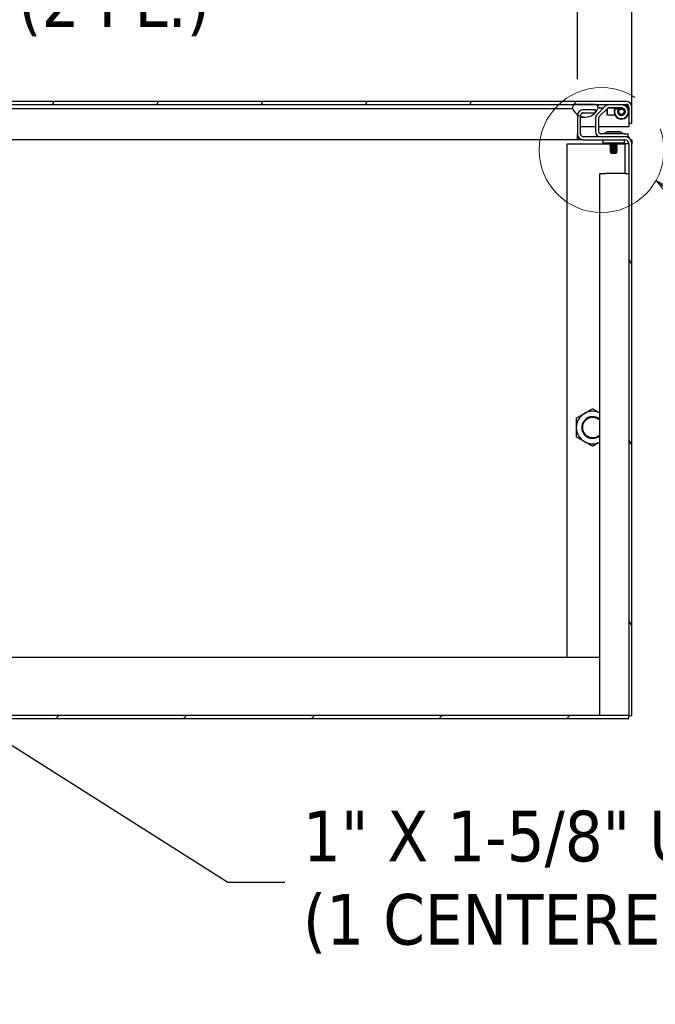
# Model space of a CAD drawing. Extents: x 784 to 1207, y 24 to 294.
# Tile 146 of 217: x 1046 to 1068, y 77 to 111. Entities that reach past the tile are written whole.
import ezdxf

# ---------------------------------------------------------------- set-up
doc = ezdxf.new("R2010")
doc.units = 0
doc.header["$LTSCALE"] = 4
doc.header["$MEASUREMENT"] = 0
doc.linetypes.add('DOUBLE_DASH_CHAIN', pattern=[1.2403, 0.6614, -0.0827, 0.1654, -0.0827, 0.1654, -0.0827])
doc.layers.get('0').update_dxf_attribs({"linetype": 'CONTINUOUS'})
doc.layers.get('DEFPOINTS').update_dxf_attribs({"linetype": 'CONTINUOUS'})
doc.layers.add('Detail Boundary (ANSI)', color=7, linetype='DOUBLE_DASH_CHAIN', lineweight=5)
doc.styles.add('Label Text (ANSI)', font='tahoma.ttf')
doc.styles.add('ROMANS', font='romans.shx')
doc.dimstyles.new('Default (ANSI)', dxfattribs={"dimscale": 20, "dimtxt": 0.07, "dimasz": 0.07, "dimexe": 0.125, "dimexo": 0.0625, "dimgap": 0.031496, "dimtad": 0, "dimtih": 1, "dimtoh": 1, "dimrnd": 1e-08, "dimzin": 0, "dimdsep": 46, "dimtxsty": 'ROMANS', "dimblk": 'Filled-1', "dimcen": 0.09, "dimdle": 0.393701, "dimclrd": 256, "dimclre": 256, "dimclrt": 256, "dimadec": 0, "dimazin": 0, "dimtfac": 0.928571, "dimtofl": 0, "dimtmove": 0, "dimatfit": 3, "dimfxl": 1, "dimtolj": 1, "dimtzin": 0, "dimlwd": -1, "dimlwe": -1, "dimarcsym": 0})
doc.dimstyles.new('Default (ANSI)$7', dxfattribs={"dimscale": 20, "dimtxt": 0.07, "dimasz": 0.098425, "dimexe": 0.125, "dimexo": 0.0625, "dimgap": 0.031496, "dimtad": 0, "dimtih": 1, "dimtoh": 1, "dimrnd": 1e-08, "dimzin": 0, "dimdsep": 46, "dimtxsty": 'ROMANS', "dimblk": 'Filled-1', "dimcen": 0.09, "dimdle": 0.393701, "dimclrd": 256, "dimclre": 256, "dimclrt": 256, "dimadec": 0, "dimazin": 0, "dimtfac": 0.928571, "dimtofl": 0, "dimtmove": 0, "dimatfit": 3, "dimfxl": 1, "dimtolj": 1, "dimtzin": 0, "dimlwd": -1, "dimlwe": -1, "dimarcsym": 0})

# ---------------------------------------------------------------- blocks, each defined once
blk = doc.blocks.new('2dDetail0')
at = {"layer": 'Detail Boundary (ANSI)', "linetype": 'Continuous'}
for p, q in [((11.5331, 3.0973), (11.4578, 3.16)), ((11.5456, 3.1123), (11.4578, 3.16)), ((11.4578, 3.16), (11.5207, 3.0823)), ((11.5207, 3.0823), (11.5456, 3.1123)), ((11.5331, 3.0973), (11.6587, 2.9928)), ((11.6587, 2.9928), (11.7571, 2.9928))]:
    blk.add_line(p, q, dxfattribs=at)
at = {"layer": 'Detail Boundary (ANSI)', "linetype": 'Continuous', "flags": 128}
blk.add_lwpolyline([(11.5456, 3.1123), (11.4578, 3.16), (11.5207, 3.0823), (11.5456, 3.1123)], dxfattribs=at)
at = {"layer": 'Detail Boundary (ANSI)', "ltscale": 0.172261}
blk.add_circle((11.3823, 3.2019), 0.0864, dxfattribs=at)
at = {"layer": 'Detail Boundary (ANSI)'}
blk.add_solid([(11.5456, 3.1123), (11.4578, 3.16), (11.5207, 3.0823), (11.5456, 3.1123)], dxfattribs=at)
at = {"layer": 'Detail Boundary (ANSI)', "insert": (11.7875, 2.9028), "char_height": 0.18, "attachment_point": 7, "style": 'Label Text (ANSI)'}
blk.add_mtext('A', dxfattribs=at)
blk = doc.blocks.new('Filled-1')
at = {"color": 0}
for p, q in [((0, 0), (-1, 0.179)), ((-1, 0.179), (-1, -0.179)), ((-1, 0), (0, 0)), ((-1, -0.179), (0, 0))]:
    blk.add_line(p, q, dxfattribs=at)
at = {"color": 0, "flags": 128}
blk.add_lwpolyline([(-1, -0.179), (0, 0), (-1, 0.179), (-1, -0.179)], dxfattribs=at)
at = {"color": 0}
blk.add_solid([(-1, -0.179), (0, 0), (-1, 0.179), (-1, -0.179)], dxfattribs=at)
blk = doc.blocks.new('*D19')
at = {"transparency": 16777216}
for p, q in [((1033.1, 108.887), (1033.1, 115.338)), ((1065.162, 108.856), (1065.162, 115.338)), ((1034.5, 112.838), (1044.715, 112.838)), ((1063.762, 112.838), (1053.548, 112.838))]:
    blk.add_line(p, q, dxfattribs=at)
at = {"layer": 'DEFPOINTS', "color": 0, "transparency": 16777216}
for p in [(1033.1, 112.838), (1033.1, 107.637), (1065.162, 107.606)]:
    blk.add_point(p, dxfattribs=at)
at = {"transparency": 16777216, "xscale": 1.400000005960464, "yscale": 1.400000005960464, "zscale": 1.400000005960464, "rotation": 180}
blk.add_blockref('Filled-1', (1033.1, 112.838), dxfattribs=at)
at = {"transparency": 16777216, "xscale": 1.400000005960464, "yscale": 1.400000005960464, "zscale": 1.400000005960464}
blk.add_blockref('Filled-1', (1065.162, 112.838), dxfattribs=at)
at = {"transparency": 16777216, "insert": (1049.131, 112.838), "char_height": 1.4, "attachment_point": 5, "style": 'ROMANS'}
blk.add_mtext('\\A1;\\fTahoma|b0|i0;\\H1.7500;(32.06)\\P\\fTahoma|b0|i0;\\H1.7500;(2 PL.)', dxfattribs=at)
blk = doc.blocks.new('*D21')
at = {"transparency": 16777216}
for p, q in [((1065.162, 108.856), (1065.162, 123.14)), ((1067.037, 107.873), (1067.037, 123.14)), ((1063.762, 120.64), (1062.362, 120.64)), ((1068.437, 120.64), (1072.437, 120.64))]:
    blk.add_line(p, q, dxfattribs=at)
at = {"layer": 'DEFPOINTS', "color": 0, "transparency": 16777216}
for p in [(1065.162, 120.64), (1065.162, 107.606), (1067.037, 106.623)]:
    blk.add_point(p, dxfattribs=at)
at = {"transparency": 16777216, "xscale": 1.400000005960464, "yscale": 1.400000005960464, "zscale": 1.400000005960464}
blk.add_blockref('Filled-1', (1065.162, 120.64), dxfattribs=at)
at = {"transparency": 16777216, "xscale": 1.400000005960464, "yscale": 1.400000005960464, "zscale": 1.400000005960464, "rotation": 180}
blk.add_blockref('Filled-1', (1067.037, 120.64), dxfattribs=at)
at = {"transparency": 16777216, "insert": (1076.521, 120.64), "char_height": 1.4, "attachment_point": 5, "style": 'ROMANS'}
blk.add_mtext('\\A1;\\fTahoma|b0|i0;\\H1.7500;1.88\\P\\fTahoma|b0|i0;\\H1.7500;(2 PL.)', dxfattribs=at)
blk = doc.blocks.new('*D22')
at = {"transparency": 16777216}
for p, q in [((996.787, 108.856), (996.787, 123.14)), ((1065.162, 108.856), (1065.162, 123.14)), ((998.187, 120.64), (1021.181, 120.64)), ((1063.762, 120.64), (1040.769, 120.64))]:
    blk.add_line(p, q, dxfattribs=at)
at = {"layer": 'DEFPOINTS', "color": 0, "transparency": 16777216}
for p in [(996.787, 120.64), (996.787, 107.606), (1065.162, 107.606)]:
    blk.add_point(p, dxfattribs=at)
at = {"transparency": 16777216, "xscale": 1.400000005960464, "yscale": 1.400000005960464, "zscale": 1.400000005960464, "rotation": 180}
blk.add_blockref('Filled-1', (996.787, 120.64), dxfattribs=at)
at = {"transparency": 16777216, "xscale": 1.400000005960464, "yscale": 1.400000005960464, "zscale": 1.400000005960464}
blk.add_blockref('Filled-1', (1065.162, 120.64), dxfattribs=at)
at = {"transparency": 16777216, "insert": (1030.975, 120.64), "char_height": 1.4, "attachment_point": 5, "style": 'ROMANS'}
blk.add_mtext('\\A1;\\fTahoma|b0|i0;\\H1.7500;(68.37)\\P\\fTahoma|b0|i0;\\H1.7500;OPENING WIDTH', dxfattribs=at)

msp = doc.modelspace()

# ---------------------------------------------------------------- hatches: boundary and pattern name
h = msp.add_hatch()
h.set_pattern_fill('ANSI31', color=256, scale=25, angle=15, style=0)
h.set_pattern_definition([(60, (775.766, 31.9432), (-2.70633, 1.5625), [])])
edge = h.paths.add_edge_path()
edge.add_line((1032.145, 107.217), (1032.145, 107.841))
edge.add_line((1032.145, 107.841), (1032.145, 107.894))
edge.add_ellipse((1032.239, 107.894), major_axis=(-0.0937, 0), ratio=1, start_angle=349.5364, end_angle=360, ccw=False)
edge.add_ellipse((1032.239, 107.894), major_axis=(-0.0922, 0.017), ratio=1, start_angle=280.4636, end_angle=360, ccw=False)
edge.add_line((1032.239, 107.988), (1032.255, 107.988))
edge.add_line((1032.255, 107.988), (1032.911, 107.988))
edge.add_line((1032.911, 107.988), (1065.101, 107.988))
edge.add_line((1065.101, 107.988), (1065.757, 107.988))
edge.add_line((1065.757, 107.988), (1066.844, 107.988))
edge.add_ellipse((1066.844, 107.894), major_axis=(0, 0.0938), ratio=1, start_angle=270, end_angle=360, ccw=False)
edge.add_line((1066.937, 107.894), (1066.937, 107.342))
edge.add_line((1066.937, 107.342), (1067.041, 107.342))
edge.add_line((1067.041, 107.342), (1067.041, 107.894))
edge.add_ellipse((1066.844, 107.894), major_axis=(0.198, 0), ratio=1, start_angle=0, end_angle=90)
edge.add_line((1066.844, 108.092), (1032.239, 108.092))
edge.add_ellipse((1032.239, 107.894), major_axis=(0, 0.198), ratio=1, start_angle=0, end_angle=90)
edge.add_line((1032.041, 107.894), (1032.041, 107.217))
edge.add_line((1032.041, 107.217), (1032.145, 107.217))
h = msp.add_hatch()
h.set_pattern_fill('ANSI31', color=256, scale=25, angle=75.0002, style=0)
h.set_pattern_definition([(120.0002, (775.766, 31.9432), (-2.706325, -1.562508), [])])
edge = h.paths.add_edge_path()
edge.add_ellipse((1066.793, 106.623), major_axis=(0.245, 0), ratio=1, start_angle=0, end_angle=90)
edge.add_line((1066.793, 106.868), (1065.36, 106.868))
edge.add_ellipse((1065.36, 106.962), major_axis=(0, -0.0937), ratio=1, start_angle=270, end_angle=360, ccw=False)
edge.add_line((1065.266, 106.962), (1065.266, 107.577))
edge.add_line((1065.266, 107.577), (1065.266, 107.606))
edge.add_ellipse((1065.36, 107.606), major_axis=(-0.0937, 0), ratio=1, start_angle=270, end_angle=360, ccw=False)
edge.add_line((1065.36, 107.7), (1065.776, 107.7))
edge.add_line((1065.776, 107.7), (1065.787, 107.7))
edge.add_line((1065.787, 107.7), (1065.787, 107.713))
edge.add_line((1065.787, 107.713), (1065.787, 107.804))
edge.add_line((1065.787, 107.804), (1065.36, 107.804))
edge.add_ellipse((1065.36, 107.606), major_axis=(0, 0.198), ratio=1, start_angle=0, end_angle=83.2328)
edge.add_ellipse((1065.36, 107.606), major_axis=(-0.196, 0.023), ratio=1, start_angle=0, end_angle=6.7672)
edge.add_line((1065.162, 107.606), (1065.162, 106.962))
edge.add_ellipse((1065.36, 106.962), major_axis=(-0.198, 0), ratio=1, start_angle=0, end_angle=90)
edge.add_line((1065.36, 106.764), (1066.793, 106.764))
edge.add_ellipse((1066.793, 106.623), major_axis=(0, 0.141), ratio=1, start_angle=270, end_angle=360, ccw=False)
edge.add_line((1066.933, 106.623), (1066.933, 86.847))
edge.add_line((1066.933, 86.847), (1067.037, 86.847))
edge.add_line((1067.037, 86.847), (1067.037, 106.623))
h = msp.add_hatch()
h.set_pattern_fill('ANSI31', color=256, scale=25, style=0)
h.set_pattern_definition([(45, (775.766, 31.9432), (-2.20971, 2.20971), [])])
h.paths.add_polyline_path([(995.016, 86.847), (995.016, 86.743), (1066.933, 86.743), (1066.933, 86.847)])

# ---------------------------------------------------------------- linework, layer by layer
for p, q in [((1066.844, 108.092), (1032.239, 108.092)), ((1032.239, 107.988), (1066.844, 107.988)), ((1036.452, 107.841), (1064.929, 107.841)), ((1064.929, 107.841), (1064.991, 107.841)), ((1065.757, 107.988), (1065.101, 107.988)), ((1065.787, 107.804), (1065.36, 107.804)), ((1065.36, 107.7), (1065.787, 107.7)), ((1065.787, 107.7), (1065.787, 107.804)), ((1066.122, 107.923), (1065.836, 107.638)), ((1065.865, 107.988), (1065.865, 107.911)), ((1065.927, 107.868), (1065.871, 107.868)), ((1066.195, 107.85), (1065.91, 107.564)), ((1065.927, 107.868), (1066.067, 107.868)), ((1066.182, 107.618), (1066.182, 107.837)), ((1066.192, 107.847), (1066.192, 107.608)), ((1066.495, 107.858), (1066.206, 107.858)), ((1066.682, 107.972), (1066.24, 107.972)), ((1066.682, 107.868), (1066.24, 107.868)), ((1066.471, 107.845), (1066.457, 107.852)), ((1066.565, 107.801), (1066.475, 107.852)), ((1066.682, 107.858), (1066.495, 107.858)), ((1066.937, 107.894), (1066.937, 107.342)), ((1066.937, 107.894), (1066.937, 107.752)), ((1066.937, 107.714), (1066.937, 107.217)), ((1067.041, 107.342), (1067.041, 107.894)), ((1065.162, 107.606), (1065.162, 107.628)), ((1065.162, 107.606), (1065.162, 106.962)), ((1065.266, 106.962), (1065.266, 107.606)), ((1065.266, 107.548), (1065.429, 107.548)), ((1065.787, 107.52), (1065.787, 107.034)), ((1065.891, 107.52), (1065.891, 107.034)), ((1066.182, 107.618), (1066.192, 107.608)), ((1066.46, 107.608), (1066.192, 107.608)), ((1066.631, 107.608), (1066.682, 107.608)), ((1066.937, 107.342), (1067.041, 107.342)), ((1065.266, 107.217), (1065.787, 107.217)), ((1065.891, 107.217), (1066.937, 107.217)), ((1066.174, 107.047), (1066.651, 107.047)), ((1066.194, 107.024), (1066.174, 107.047)), ((1066.645, 107.024), (1066.18, 107.024)), ((1066.631, 107.024), (1066.651, 107.047)), ((1065.162, 106.764), (1036.218, 106.764)), ((1065.162, 106.764), (1065.162, 106.962)), ((1065.162, 106.868), (1065.178, 106.868)), ((1065.178, 106.764), (1065.162, 106.764)), ((1065.178, 106.868), (1065.186, 106.868)), ((1065.178, 106.764), (1065.178, 106.868)), ((1065.36, 106.764), (1065.178, 106.764)), ((1066.793, 106.868), (1065.36, 106.868)), ((1065.36, 106.764), (1066.793, 106.764)), ((1066.787, 106.972), (1065.954, 106.972)), ((1066.037, 106.764), (1066.037, 106.644)), ((1066.1, 106.644), (1066.037, 106.644)), ((1066.725, 106.644), (1066.1, 106.644)), ((1066.321, 106.644), (1066.321, 106.643)), ((1066.537, 106.642), (1066.537, 106.644)), ((1066.787, 106.644), (1066.725, 106.644)), ((1066.787, 106.972), (1066.912, 106.972)), ((1066.787, 106.644), (1066.787, 106.764)), ((1066.912, 106.868), (1066.793, 106.868)), ((1066.912, 106.868), (1066.912, 106.972)), ((1066.912, 106.868), (1066.933, 106.868)), ((1066.933, 106.868), (1066.933, 106.823)), ((1066.993, 106.764), (1067.037, 106.764)), ((1067.037, 106.764), (1067.037, 106.623)), ((1064.808, 106.618), (1066.287, 106.618)), ((1064.808, 88.847), (1064.808, 106.618)), ((1066.287, 106.617), (1066.287, 106.623)), ((1066.287, 106.567), (1066.287, 106.573)), ((1066.287, 106.517), (1066.287, 106.523)), ((1066.287, 106.467), (1066.287, 106.473)), ((1066.287, 106.417), (1066.287, 106.423)), ((1066.287, 106.367), (1066.287, 106.373)), ((1066.325, 106.297), (1066.295, 106.328)), ((1066.321, 106.598), (1066.321, 106.593)), ((1066.321, 106.548), (1066.321, 106.543)), ((1066.321, 106.498), (1066.321, 106.493)), ((1066.321, 106.448), (1066.321, 106.443)), ((1066.321, 106.398), (1066.321, 106.393)), ((1066.321, 106.348), (1066.321, 106.343)), ((1066.325, 106.297), (1066.5, 106.297)), ((1066.326, 106.301), (1066.373, 106.301)), ((1066.489, 106.335), (1066.397, 106.335)), ((1066.5, 106.297), (1066.514, 106.311)), ((1066.504, 106.623), (1066.504, 106.617)), ((1066.504, 106.618), (1066.777, 106.618)), ((1066.504, 106.573), (1066.504, 106.567)), ((1066.504, 106.523), (1066.504, 106.517)), ((1066.504, 106.473), (1066.504, 106.467)), ((1066.504, 106.423), (1066.504, 106.417)), ((1066.504, 106.373), (1066.504, 106.367)), ((1066.504, 106.323), (1066.504, 106.317)), ((1066.537, 106.592), (1066.537, 106.598)), ((1066.537, 106.542), (1066.537, 106.548)), ((1066.537, 106.492), (1066.537, 106.498)), ((1066.537, 106.442), (1066.537, 106.448)), ((1066.537, 106.392), (1066.537, 106.398)), ((1066.537, 106.342), (1066.537, 106.348)), ((1066.777, 106.618), (1066.808, 106.618)), ((1066.933, 106.618), (1066.808, 106.618)), ((1066.808, 105.597), (1066.808, 106.618)), ((1066.933, 106.623), (1066.933, 86.847)), ((1067.037, 86.847), (1067.037, 106.623)), ((1065.933, 105.597), (1066.126, 105.597)), ((1065.933, 86.847), (1065.933, 105.597)), ((1066.808, 105.597), (1066.126, 105.597)), ((1066.808, 105.597), (1066.933, 105.597)), ((1065.933, 88.847), (996.016, 88.847)), ((1066.933, 86.847), (995.016, 86.847)), ((995.016, 86.743), (1066.933, 86.743)), ((1066.933, 86.743), (1066.933, 86.847)), ((1066.933, 86.847), (1067.037, 86.847))]:
    msp.add_line(p, q)
for radius in [0.125, 0.125, 0.0937]:
    msp.add_circle((1066.682, 107.733), radius)
for centre, radius, start, end in [((1066.844, 107.894), 0.198, 0, 90), ((1065.101, 107.874), 0.114, 90, 196.5734), ((1065.429, 108.021), 0.473, 202.3182, 337.6818), ((1065.36, 107.606), 0.198, 90, 180), ((1065.36, 107.606), 0.0937, 90, 180), ((1065.757, 107.874), 0.114, 343.4266, 90), ((1066.24, 107.806), 0.167, 90, 135), ((1066.24, 107.806), 0.0625, 90, 135), ((1066.682, 107.733), 0.255, 152.0866, 270), ((1066.682, 107.733), 0.239, 150.0346, 270), ((1066.682, 107.733), 0.135, 150.0346, 270), ((1066.682, 107.733), 0.255, 270, 90), ((1066.682, 107.733), 0.239, 270, 90), ((1066.682, 107.733), 0.135, 270, 90), ((1066.844, 107.894), 0.0938, 0, 90), ((1065.954, 107.52), 0.167, 135, 180), ((1065.954, 107.52), 0.0625, 135, 180), ((1065.954, 107.034), 0.167, 180, 270), ((1065.954, 107.034), 0.0625, 180, 270), ((1066.072, 107.003), 0.0312, 270, 319.2152), ((1066.186, 106.905), 0.12, 93.9479, 139.2152), ((1066.18, 106.993), 0.0312, 90, 93.9479), ((1066.645, 106.993), 0.0312, 86.0521, 90), ((1066.639, 106.905), 0.12, 40.7848, 86.0521), ((1066.753, 107.003), 0.0312, 220.7848, 270), ((1065.36, 106.962), 0.198, 180, 270), ((1065.36, 106.962), 0.0937, 180, 270), ((1066.793, 106.623), 0.245, 0, 90), ((1066.793, 106.623), 0.141, 0, 90), ((1065.683, 96.805), 0.563, 120, 180), ((1065.683, 96.805), 0.375, 48.207, 311.793), ((1065.683, 96.805), 0.349, 44.1777, 315.8223), ((1065.683, 96.805), 0.563, 63.6122, 120), ((1065.683, 96.805), 0.563, 180, 240), ((1065.683, 96.805), 0.563, 240, 296.3878)]:
    msp.add_arc(centre, radius, start, end)
for points, knots in [([(1066.844, 107.988), (1066.866, 107.988), (1066.888, 107.966), (1066.91, 107.935), (1066.919, 107.922), (1066.928, 107.908), (1066.937, 107.894)], [0, 0, 0, 0, 1.127197, 1.127197, 1.127197, 1.570796, 1.570796, 1.570796, 1.570796]), ([(1066.314, 106.629), (1066.332, 106.63), (1066.36, 106.633), (1066.389, 106.634), (1066.392, 106.635), (1066.394, 106.635), (1066.397, 106.635), (1066.429, 106.637), (1066.464, 106.639), (1066.489, 106.641), (1066.5, 106.642), (1066.51, 106.643), (1066.517, 106.644)], [0.55, 0.55, 0.55, 0.55, 0.55760233, 0.55760233, 0.55760233, 0.55833333, 0.55833333, 0.55833333, 0.56666667, 0.56666667, 0.56666667, 0.57024602, 0.57024602, 0.57024602, 0.57024602]), ([(1066.314, 106.622), (1066.332, 106.624), (1066.36, 106.626), (1066.389, 106.628), (1066.392, 106.628), (1066.394, 106.629), (1066.397, 106.629), (1066.429, 106.631), (1066.464, 106.633), (1066.489, 106.635), (1066.514, 106.637), (1066.533, 106.639), (1066.537, 106.641), (1066.537, 106.641), (1066.537, 106.642), (1066.537, 106.642)], [0.48333333, 0.48333333, 0.48333333, 0.48333333, 0.49093566, 0.49093566, 0.49093566, 0.49166667, 0.49166667, 0.49166667, 0.5, 0.5, 0.5, 0.50833333, 0.50833333, 0.50833333, 0.50966148, 0.50966148, 0.50966148, 0.50966148]), ([(1066.317, 106.331), (1066.309, 106.33), (1066.304, 106.33), (1066.298, 106.329), (1066.296, 106.329), (1066.295, 106.328), (1066.295, 106.328), (1066.295, 106.328)], [-0.6731184, -0.6731184, -0.6731184, -0.6731184, -0.6119704, -0.6119704, -0.534949, -0.534949, -0.5052046, -0.5052046, -0.5052046, -0.5052046]), ([(1066.314, 106.579), (1066.332, 106.58), (1066.36, 106.583), (1066.389, 106.584), (1066.392, 106.585), (1066.394, 106.585), (1066.397, 106.585), (1066.429, 106.587), (1066.464, 106.589), (1066.489, 106.591), (1066.514, 106.593), (1066.533, 106.596), (1066.537, 106.597), (1066.538, 106.598), (1066.538, 106.599), (1066.536, 106.599)], [0.48333333, 0.48333333, 0.48333333, 0.48333333, 0.49093566, 0.49093566, 0.49093566, 0.49166667, 0.49166667, 0.49166667, 0.5, 0.5, 0.5, 0.50833333, 0.50833333, 0.50833333, 0.5108899, 0.5108899, 0.5108899, 0.5108899]), ([(1066.314, 106.572), (1066.332, 106.574), (1066.36, 106.576), (1066.389, 106.578), (1066.392, 106.578), (1066.394, 106.579), (1066.397, 106.579), (1066.429, 106.581), (1066.464, 106.583), (1066.489, 106.585), (1066.514, 106.587), (1066.533, 106.589), (1066.537, 106.591), (1066.537, 106.591), (1066.537, 106.592), (1066.537, 106.592)], [0.41666667, 0.41666667, 0.41666667, 0.41666667, 0.42426899, 0.42426899, 0.42426899, 0.425, 0.425, 0.425, 0.43333333, 0.43333333, 0.43333333, 0.44166667, 0.44166667, 0.44166667, 0.44299481, 0.44299481, 0.44299481, 0.44299481]), ([(1066.314, 106.529), (1066.332, 106.53), (1066.36, 106.533), (1066.389, 106.534), (1066.392, 106.535), (1066.394, 106.535), (1066.397, 106.535), (1066.429, 106.537), (1066.464, 106.539), (1066.489, 106.541), (1066.514, 106.543), (1066.533, 106.546), (1066.537, 106.547), (1066.538, 106.548), (1066.538, 106.549), (1066.536, 106.549)], [0.41666667, 0.41666667, 0.41666667, 0.41666667, 0.42426899, 0.42426899, 0.42426899, 0.425, 0.425, 0.425, 0.43333333, 0.43333333, 0.43333333, 0.44166667, 0.44166667, 0.44166667, 0.44422324, 0.44422324, 0.44422324, 0.44422324]), ([(1066.314, 106.522), (1066.332, 106.524), (1066.36, 106.526), (1066.389, 106.528), (1066.392, 106.528), (1066.394, 106.529), (1066.397, 106.529), (1066.429, 106.531), (1066.464, 106.533), (1066.489, 106.535), (1066.514, 106.537), (1066.533, 106.539), (1066.537, 106.541), (1066.537, 106.541), (1066.537, 106.542), (1066.537, 106.542)], [0.35, 0.35, 0.35, 0.35, 0.35760233, 0.35760233, 0.35760233, 0.35833333, 0.35833333, 0.35833333, 0.36666667, 0.36666667, 0.36666667, 0.375, 0.375, 0.375, 0.37632814, 0.37632814, 0.37632814, 0.37632814]), ([(1066.314, 106.479), (1066.332, 106.48), (1066.36, 106.483), (1066.389, 106.484), (1066.392, 106.485), (1066.394, 106.485), (1066.397, 106.485), (1066.429, 106.487), (1066.464, 106.489), (1066.489, 106.491), (1066.514, 106.493), (1066.533, 106.496), (1066.537, 106.497), (1066.538, 106.498), (1066.538, 106.499), (1066.536, 106.499)], [0.35, 0.35, 0.35, 0.35, 0.35760233, 0.35760233, 0.35760233, 0.35833333, 0.35833333, 0.35833333, 0.36666667, 0.36666667, 0.36666667, 0.375, 0.375, 0.375, 0.37755657, 0.37755657, 0.37755657, 0.37755657]), ([(1066.314, 106.472), (1066.332, 106.474), (1066.36, 106.476), (1066.389, 106.478), (1066.392, 106.478), (1066.394, 106.479), (1066.397, 106.479), (1066.429, 106.481), (1066.464, 106.483), (1066.489, 106.485), (1066.514, 106.487), (1066.533, 106.489), (1066.537, 106.491), (1066.537, 106.491), (1066.537, 106.492), (1066.537, 106.492)], [0.28333333, 0.28333333, 0.28333333, 0.28333333, 0.29093566, 0.29093566, 0.29093566, 0.29166667, 0.29166667, 0.29166667, 0.3, 0.3, 0.3, 0.30833333, 0.30833333, 0.30833333, 0.30966148, 0.30966148, 0.30966148, 0.30966148]), ([(1066.314, 106.429), (1066.332, 106.43), (1066.36, 106.433), (1066.389, 106.434), (1066.392, 106.435), (1066.394, 106.435), (1066.397, 106.435), (1066.429, 106.437), (1066.464, 106.439), (1066.489, 106.441), (1066.514, 106.443), (1066.533, 106.446), (1066.537, 106.447), (1066.538, 106.448), (1066.538, 106.449), (1066.536, 106.449)], [0.28333333, 0.28333333, 0.28333333, 0.28333333, 0.29093566, 0.29093566, 0.29093566, 0.29166667, 0.29166667, 0.29166667, 0.3, 0.3, 0.3, 0.30833333, 0.30833333, 0.30833333, 0.3108899, 0.3108899, 0.3108899, 0.3108899]), ([(1066.314, 106.422), (1066.332, 106.424), (1066.36, 106.426), (1066.389, 106.428), (1066.392, 106.428), (1066.394, 106.429), (1066.397, 106.429), (1066.429, 106.431), (1066.464, 106.433), (1066.489, 106.435), (1066.514, 106.437), (1066.533, 106.439), (1066.537, 106.441), (1066.537, 106.441), (1066.537, 106.442), (1066.537, 106.442)], [0.21666667, 0.21666667, 0.21666667, 0.21666667, 0.22426899, 0.22426899, 0.22426899, 0.225, 0.225, 0.225, 0.23333333, 0.23333333, 0.23333333, 0.24166667, 0.24166667, 0.24166667, 0.24299481, 0.24299481, 0.24299481, 0.24299481]), ([(1066.314, 106.379), (1066.332, 106.38), (1066.36, 106.383), (1066.389, 106.384), (1066.392, 106.385), (1066.394, 106.385), (1066.397, 106.385), (1066.429, 106.387), (1066.464, 106.389), (1066.489, 106.391), (1066.514, 106.393), (1066.533, 106.396), (1066.537, 106.397), (1066.538, 106.398), (1066.538, 106.399), (1066.536, 106.399)], [0.21666667, 0.21666667, 0.21666667, 0.21666667, 0.22426899, 0.22426899, 0.22426899, 0.225, 0.225, 0.225, 0.23333333, 0.23333333, 0.23333333, 0.24166667, 0.24166667, 0.24166667, 0.24422324, 0.24422324, 0.24422324, 0.24422324]), ([(1066.314, 106.372), (1066.332, 106.374), (1066.36, 106.376), (1066.389, 106.378), (1066.392, 106.378), (1066.394, 106.379), (1066.397, 106.379), (1066.429, 106.381), (1066.464, 106.383), (1066.489, 106.385), (1066.514, 106.387), (1066.533, 106.389), (1066.537, 106.391), (1066.537, 106.391), (1066.537, 106.392), (1066.537, 106.392)], [0.15, 0.15, 0.15, 0.15, 0.15760233, 0.15760233, 0.15760233, 0.15833333, 0.15833333, 0.15833333, 0.16666667, 0.16666667, 0.16666667, 0.175, 0.175, 0.175, 0.17632814, 0.17632814, 0.17632814, 0.17632814]), ([(1066.397, 106.335), (1066.389, 106.335), (1066.381, 106.334), (1066.374, 106.334), (1066.366, 106.334), (1066.359, 106.333), (1066.352, 106.333), (1066.345, 106.333), (1066.339, 106.332), (1066.333, 106.332), (1066.327, 106.332), (1066.322, 106.331), (1066.317, 106.331)], [0, 0, 0, 0, 0.000611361, 0.000611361, 0.000611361, 0.001222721, 0.001222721, 0.001222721, 0.001834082, 0.001834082, 0.001834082, 0.002445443, 0.002445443, 0.002445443, 0.002445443]), ([(1066.336, 106.307), (1066.339, 106.308), (1066.345, 106.31), (1066.364, 106.315), (1066.373, 106.316), (1066.39, 106.32), (1066.397, 106.321), (1066.418, 106.324), (1066.432, 106.326), (1066.462, 106.331), (1066.476, 106.333), (1066.489, 106.335)], [-0.4811218, -0.4811218, -0.4811218, -0.4811218, -0.3702176, -0.3702176, -0.2839907, -0.2839907, -0.2279337, -0.2279337, -0.1175301, -0.1175301, 0, 0, 0, 0]), ([(1066.514, 106.312), (1066.515, 106.312), (1066.514, 106.311), (1066.506, 106.31), (1066.5, 106.309), (1066.484, 106.308), (1066.474, 106.307), (1066.452, 106.306), (1066.44, 106.305), (1066.417, 106.304), (1066.407, 106.303), (1066.39, 106.302), (1066.381, 106.302), (1066.373, 106.301)], [-0.403104, -0.403104, -0.403104, -0.403104, -0.3267095, -0.3267095, -0.2541612, -0.2541612, -0.1872275, -0.1872275, -0.1293211, -0.1293211, -0.0723048, -0.0723048, 0, 0, 0, 0]), ([(1066.397, 106.335), (1066.426, 106.337), (1066.458, 106.339), (1066.482, 106.341), (1066.485, 106.341), (1066.487, 106.341), (1066.489, 106.341), (1066.514, 106.343), (1066.533, 106.346), (1066.537, 106.347), (1066.538, 106.348), (1066.538, 106.349), (1066.536, 106.349)], [0.15833333, 0.15833333, 0.15833333, 0.15833333, 0.16593566, 0.16593566, 0.16593566, 0.16666667, 0.16666667, 0.16666667, 0.175, 0.175, 0.175, 0.17755657, 0.17755657, 0.17755657, 0.17755657]), ([(1066.489, 106.335), (1066.512, 106.337), (1066.53, 106.339), (1066.535, 106.341), (1066.536, 106.341), (1066.536, 106.341), (1066.537, 106.341), (1066.537, 106.341), (1066.537, 106.342), (1066.537, 106.342)], [0.099999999, 0.099999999, 0.099999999, 0.099999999, 0.107602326, 0.107602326, 0.107602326, 0.108333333, 0.108333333, 0.108333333, 0.109661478, 0.109661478, 0.109661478, 0.109661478])]:
    msp.add_open_spline(points, degree=3, knots=knots)
for points in [[(1066.937, 107.894), (1066.931, 107.913), (1066.926, 107.931), (1066.92, 107.948)], [(1066.288, 106.624), (1066.3, 106.631), (1066.311, 106.637), (1066.322, 106.643)], [(1066.537, 106.641), (1066.525, 106.635), (1066.514, 106.629), (1066.503, 106.622)], [(1066.288, 106.616), (1066.285, 106.618), (1066.295, 106.621), (1066.314, 106.622)], [(1066.288, 106.566), (1066.285, 106.568), (1066.295, 106.571), (1066.314, 106.572)], [(1066.288, 106.516), (1066.285, 106.518), (1066.295, 106.521), (1066.314, 106.522)], [(1066.288, 106.466), (1066.285, 106.468), (1066.295, 106.471), (1066.314, 106.472)], [(1066.288, 106.416), (1066.285, 106.418), (1066.295, 106.421), (1066.314, 106.422)], [(1066.288, 106.366), (1066.285, 106.368), (1066.295, 106.371), (1066.314, 106.372)], [(1066.288, 106.623), (1066.288, 106.625), (1066.297, 106.627), (1066.314, 106.629)], [(1066.321, 106.598), (1066.31, 106.604), (1066.299, 106.61), (1066.288, 106.616)], [(1066.288, 106.574), (1066.3, 106.581), (1066.311, 106.587), (1066.322, 106.593)], [(1066.288, 106.573), (1066.288, 106.575), (1066.297, 106.577), (1066.314, 106.579)], [(1066.321, 106.548), (1066.31, 106.554), (1066.299, 106.56), (1066.288, 106.566)], [(1066.288, 106.524), (1066.3, 106.531), (1066.311, 106.537), (1066.322, 106.543)], [(1066.288, 106.523), (1066.288, 106.525), (1066.297, 106.527), (1066.314, 106.529)], [(1066.321, 106.498), (1066.31, 106.504), (1066.299, 106.51), (1066.288, 106.516)], [(1066.288, 106.474), (1066.3, 106.481), (1066.311, 106.487), (1066.322, 106.493)], [(1066.288, 106.473), (1066.288, 106.475), (1066.297, 106.477), (1066.314, 106.479)], [(1066.321, 106.448), (1066.31, 106.454), (1066.299, 106.46), (1066.288, 106.466)], [(1066.288, 106.424), (1066.3, 106.431), (1066.311, 106.437), (1066.322, 106.443)], [(1066.288, 106.423), (1066.288, 106.425), (1066.297, 106.427), (1066.314, 106.429)], [(1066.321, 106.398), (1066.31, 106.404), (1066.299, 106.41), (1066.288, 106.416)], [(1066.288, 106.374), (1066.3, 106.381), (1066.311, 106.387), (1066.322, 106.393)], [(1066.288, 106.373), (1066.288, 106.375), (1066.297, 106.377), (1066.314, 106.379)], [(1066.321, 106.348), (1066.31, 106.354), (1066.299, 106.36), (1066.288, 106.366)], [(1066.295, 106.328), (1066.304, 106.333), (1066.313, 106.338), (1066.322, 106.343)], [(1066.326, 106.301), (1066.328, 106.303), (1066.331, 106.305), (1066.336, 106.307)], [(1066.537, 106.591), (1066.525, 106.585), (1066.514, 106.579), (1066.503, 106.572)], [(1066.537, 106.541), (1066.525, 106.535), (1066.514, 106.529), (1066.503, 106.522)], [(1066.537, 106.491), (1066.525, 106.485), (1066.514, 106.479), (1066.503, 106.472)], [(1066.537, 106.441), (1066.525, 106.435), (1066.514, 106.429), (1066.503, 106.422)], [(1066.537, 106.391), (1066.525, 106.385), (1066.514, 106.379), (1066.503, 106.372)], [(1066.537, 106.341), (1066.525, 106.335), (1066.514, 106.329), (1066.503, 106.322)], [(1066.504, 106.618), (1066.515, 106.612), (1066.526, 106.605), (1066.537, 106.599)], [(1066.504, 106.568), (1066.515, 106.562), (1066.526, 106.555), (1066.537, 106.549)], [(1066.504, 106.518), (1066.515, 106.512), (1066.526, 106.505), (1066.537, 106.499)], [(1066.504, 106.468), (1066.515, 106.462), (1066.526, 106.455), (1066.537, 106.449)], [(1066.504, 106.418), (1066.515, 106.412), (1066.526, 106.405), (1066.537, 106.399)], [(1066.504, 106.368), (1066.515, 106.362), (1066.526, 106.355), (1066.537, 106.349)], [(1066.504, 106.318), (1066.507, 106.316), (1066.51, 106.314), (1066.514, 106.312)]]:
    msp.add_open_spline(points, degree=3)
for points, weights in [([(1066.322, 106.643), (1066.323, 106.644), (1066.323, 106.644)], [0.96486265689, 0.963426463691, 0.962695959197]), ([(1065.402, 97.292), (1065.533, 97.368), (1065.683, 97.455)], [1, 1.0379548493, 1]), ([(1065.683, 97.455), (1065.817, 97.378), (1065.933, 97.311)], [1, 1.03356286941, 1.0077675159]), ([(1065.121, 97.13), (1065.272, 97.217), (1065.402, 97.292)], [1, 1.0379548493, 1]), ([(1065.121, 96.805), (1065.121, 96.956), (1065.121, 97.13)], [1, 1.0379548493, 1]), ([(1065.121, 96.481), (1065.121, 96.655), (1065.121, 96.805)], [1, 1.0379548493, 1]), ([(1065.402, 96.318), (1065.272, 96.394), (1065.121, 96.481)], [1, 1.0379548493, 1]), ([(1065.683, 96.156), (1065.533, 96.243), (1065.402, 96.318)], [1, 1.0379548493, 1]), ([(1065.933, 96.3), (1065.817, 96.233), (1065.683, 96.156)], [1.0077675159, 1.03356286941, 1])]:
    msp.add_rational_spline(points, weights, degree=2)
for points, weights, knots in [([(1066.321, 106.598), (1066.321, 106.601), (1066.341, 106.604), (1066.364, 106.607), (1066.401, 106.61), (1066.439, 106.613), (1066.469, 106.616), (1066.497, 106.619), (1066.503, 106.622)], [0.979603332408, 0.936011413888, 1, 0.923879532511, 1, 0.923879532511, 1, 0.926499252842, 0.994940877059], [0.47632814, 0.47632814, 0.47632814, 0.48333333, 0.48333333, 0.49166667, 0.49166667, 0.5, 0.5, 0.50804654, 0.50804654, 0.50804654]), ([(1066.321, 106.548), (1066.321, 106.551), (1066.341, 106.554), (1066.364, 106.557), (1066.401, 106.56), (1066.439, 106.563), (1066.469, 106.566), (1066.497, 106.569), (1066.503, 106.572)], [0.979603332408, 0.936011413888, 1, 0.923879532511, 1, 0.923879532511, 1, 0.926499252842, 0.994940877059], [0.40966148, 0.40966148, 0.40966148, 0.41666667, 0.41666667, 0.425, 0.425, 0.43333333, 0.43333333, 0.44137987, 0.44137987, 0.44137987]), ([(1066.321, 106.498), (1066.321, 106.501), (1066.341, 106.504), (1066.364, 106.507), (1066.401, 106.51), (1066.439, 106.513), (1066.469, 106.516), (1066.497, 106.519), (1066.503, 106.522)], [0.979603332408, 0.936011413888, 1, 0.923879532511, 1, 0.923879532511, 1, 0.926499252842, 0.994940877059], [0.34299481, 0.34299481, 0.34299481, 0.35, 0.35, 0.35833333, 0.35833333, 0.36666667, 0.36666667, 0.3747132, 0.3747132, 0.3747132]), ([(1066.321, 106.448), (1066.321, 106.451), (1066.341, 106.454), (1066.364, 106.457), (1066.401, 106.46), (1066.439, 106.463), (1066.469, 106.466), (1066.497, 106.469), (1066.503, 106.472)], [0.979603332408, 0.936011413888, 1, 0.923879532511, 1, 0.923879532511, 1, 0.926499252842, 0.994940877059], [0.27632814, 0.27632814, 0.27632814, 0.28333333, 0.28333333, 0.29166667, 0.29166667, 0.3, 0.3, 0.30804654, 0.30804654, 0.30804654]), ([(1066.321, 106.398), (1066.321, 106.401), (1066.341, 106.404), (1066.364, 106.407), (1066.401, 106.41), (1066.439, 106.413), (1066.469, 106.416), (1066.497, 106.419), (1066.503, 106.422)], [0.979603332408, 0.936011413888, 1, 0.923879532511, 1, 0.923879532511, 1, 0.926499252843, 0.994940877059], [0.20966148, 0.20966148, 0.20966148, 0.21666667, 0.21666667, 0.225, 0.225, 0.23333333, 0.23333333, 0.24137987, 0.24137987, 0.24137987]), ([(1066.321, 106.348), (1066.321, 106.351), (1066.341, 106.354), (1066.364, 106.357), (1066.401, 106.36), (1066.439, 106.363), (1066.469, 106.366), (1066.497, 106.369), (1066.503, 106.372)], [0.979603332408, 0.936011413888, 1, 0.923879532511, 1, 0.923879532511, 1, 0.926499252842, 0.994940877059], [0.14299481, 0.14299481, 0.14299481, 0.15, 0.15, 0.15833333, 0.15833333, 0.16666667, 0.16666667, 0.1747132, 0.1747132, 0.1747132]), ([(1066.322, 106.593), (1066.326, 106.595), (1066.341, 106.597), (1066.364, 106.601), (1066.401, 106.604), (1066.439, 106.607), (1066.469, 106.61), (1066.498, 106.613), (1066.503, 106.616), (1066.504, 106.617), (1066.504, 106.617)], [0.96486265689, 0.951392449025, 1, 0.923879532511, 1, 0.923879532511, 1, 0.923879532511, 1, 0.987868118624, 0.979603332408], [0.47801199, 0.47801199, 0.47801199, 0.48333333, 0.48333333, 0.49166667, 0.49166667, 0.5, 0.5, 0.50833333, 0.50833333, 0.50966148, 0.50966148, 0.50966148]), ([(1066.322, 106.543), (1066.326, 106.545), (1066.341, 106.547), (1066.364, 106.551), (1066.401, 106.554), (1066.439, 106.557), (1066.469, 106.56), (1066.498, 106.563), (1066.503, 106.566), (1066.504, 106.567), (1066.504, 106.567)], [0.96486265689, 0.951392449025, 1, 0.923879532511, 1, 0.923879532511, 1, 0.923879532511, 1, 0.987868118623, 0.979603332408], [0.41134533, 0.41134533, 0.41134533, 0.41666667, 0.41666667, 0.425, 0.425, 0.43333333, 0.43333333, 0.44166667, 0.44166667, 0.44299481, 0.44299481, 0.44299481]), ([(1066.322, 106.493), (1066.326, 106.495), (1066.341, 106.497), (1066.364, 106.501), (1066.401, 106.504), (1066.439, 106.507), (1066.469, 106.51), (1066.498, 106.513), (1066.503, 106.516), (1066.504, 106.517), (1066.504, 106.517)], [0.96486265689, 0.951392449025, 1, 0.923879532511, 1, 0.923879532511, 1, 0.923879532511, 1, 0.987868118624, 0.979603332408], [0.34467866, 0.34467866, 0.34467866, 0.35, 0.35, 0.35833333, 0.35833333, 0.36666667, 0.36666667, 0.375, 0.375, 0.37632814, 0.37632814, 0.37632814]), ([(1066.322, 106.443), (1066.326, 106.445), (1066.341, 106.447), (1066.364, 106.451), (1066.401, 106.454), (1066.439, 106.457), (1066.469, 106.46), (1066.498, 106.463), (1066.503, 106.466), (1066.504, 106.467), (1066.504, 106.467)], [0.96486265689, 0.951392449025, 1, 0.923879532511, 1, 0.923879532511, 1, 0.923879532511, 1, 0.987868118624, 0.979603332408], [0.27801199, 0.27801199, 0.27801199, 0.28333333, 0.28333333, 0.29166667, 0.29166667, 0.3, 0.3, 0.30833333, 0.30833333, 0.30966148, 0.30966148, 0.30966148]), ([(1066.322, 106.393), (1066.326, 106.395), (1066.341, 106.397), (1066.364, 106.401), (1066.401, 106.404), (1066.439, 106.407), (1066.469, 106.41), (1066.498, 106.413), (1066.503, 106.416), (1066.504, 106.417), (1066.504, 106.417)], [0.96486265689, 0.951392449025, 1, 0.923879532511, 1, 0.923879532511, 1, 0.923879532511, 1, 0.987868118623, 0.979603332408], [0.21134533, 0.21134533, 0.21134533, 0.21666667, 0.21666667, 0.225, 0.225, 0.23333333, 0.23333333, 0.24166667, 0.24166667, 0.24299481, 0.24299481, 0.24299481]), ([(1066.322, 106.343), (1066.326, 106.345), (1066.341, 106.347), (1066.364, 106.351), (1066.401, 106.354), (1066.439, 106.357), (1066.469, 106.36), (1066.498, 106.363), (1066.503, 106.366), (1066.504, 106.367), (1066.504, 106.367)], [0.96486265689, 0.951392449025, 1, 0.923879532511, 1, 0.923879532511, 1, 0.923879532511, 1, 0.987868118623, 0.979603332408], [0.14467866, 0.14467866, 0.14467866, 0.15, 0.15, 0.15833333, 0.15833333, 0.16666667, 0.16666667, 0.175, 0.175, 0.17632814, 0.17632814, 0.17632814]), ([(1066.326, 106.301), (1066.331, 106.302), (1066.341, 106.304), (1066.364, 106.307), (1066.401, 106.31), (1066.439, 106.313), (1066.469, 106.316), (1066.497, 106.319), (1066.503, 106.322)], [0.963029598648, 0.968380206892, 1, 0.923879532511, 1, 0.923879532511, 1, 0.926499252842, 0.994940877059], [0.07987174, 0.07987174, 0.07987174, 0.08333333, 0.08333333, 0.09166667, 0.09166667, 0.1, 0.1, 0.10804654, 0.10804654, 0.10804654]), ([(1066.373, 106.301), (1066.386, 106.302), (1066.401, 106.304), (1066.439, 106.307), (1066.469, 106.31), (1066.498, 106.313), (1066.503, 106.316), (1066.504, 106.317), (1066.504, 106.317)], [0.963029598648, 0.968380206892, 1, 0.923879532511, 1, 0.923879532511, 1, 0.987868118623, 0.979603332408], [0.08820507, 0.08820507, 0.08820507, 0.09166667, 0.09166667, 0.1, 0.1, 0.10833333, 0.10833333, 0.10966148, 0.10966148, 0.10966148])]:
    msp.add_rational_spline(points, weights, degree=2, knots=knots)

# ---------------------------------------------------------------- block references
at = {"xscale": 25, "yscale": 25, "zscale": 25}
msp.add_blockref('2dDetail0', (781.435, 26.358), dxfattribs=at)

# ---------------------------------------------------------------- texts
at = {"insert": (1055.663, 81.073), "char_height": 1.75, "width": 41.30936, "attachment_point": 4, "line_spacing_factor": 0.987884, "style": 'ROMANS'}
msp.add_mtext('{\\fTahoma|b0|i0;1" X 1-5/8" UNISTRUT MTG. CHANNEL\\P\\fTahoma|b0|i0;(1 CENTERED AT TOP & BOTTOM)}', dxfattribs=at)

# ---------------------------------------------------------------- dimensions: what is measured, and where the dimension line sits
for base, p1, p2, text, picture, middle in [((996.78745146, 120.639911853), (1065.16245146, 107.606097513), (996.78745146, 107.606097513), '\\fTahoma|b0|i0;\\H1.7500;(<>)\\P\\fTahoma|b0|i0;\\H1.7500;OPENING WIDTH', '*D22', (1030.97495146, 120.639911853)), ((1065.16245146, 120.639911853), (1067.03745146, 106.623222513), (1065.16245146, 107.606097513), '\\fTahoma|b0|i0;\\H1.7500;<>\\P\\fTahoma|b0|i0;\\H1.7500;(2 PL.)', '*D21', (1076.520908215, 120.639911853)), ((1033.1, 112.838), (1065.162, 107.606), (1033.1, 107.637), '\\fTahoma|b0|i0;\\H1.7500;(<>)\\P\\fTahoma|b0|i0;\\H1.7500;(2 PL.)', '*D19', (1049.131, 112.838))]:
    dim = msp.add_linear_dim(base=base, p1=p1, p2=p2, angle=180, text=text, dimstyle='Default (ANSI)', override={"dimgap": 0.031496, "dimtih": 0, "dimtoh": 0, "dimdec": 2, "dimtol": 0, "dimlim": 0, "dimtp": 0, "dimtm": 0, "dimtdec": 2, "dimatfit": 1})
    dim.commit()
    dim.dimension.update_dxf_attribs({"geometry": picture, "text_midpoint": middle, "dimtype": 160})

# ---------------------------------------------------------------- leaders
at = {"annotation_type": 0, "has_hookline": 1, "hookline_direction": 0, "text_width": 41.048}
msp.add_leader([(1031.787, 94.568), (1053.064, 81.073), (1055.033, 81.073)], dimstyle='Default (ANSI)$7', override={"dimtad": 0}, dxfattribs=at)

doc.saveas('drawing.dxf')
